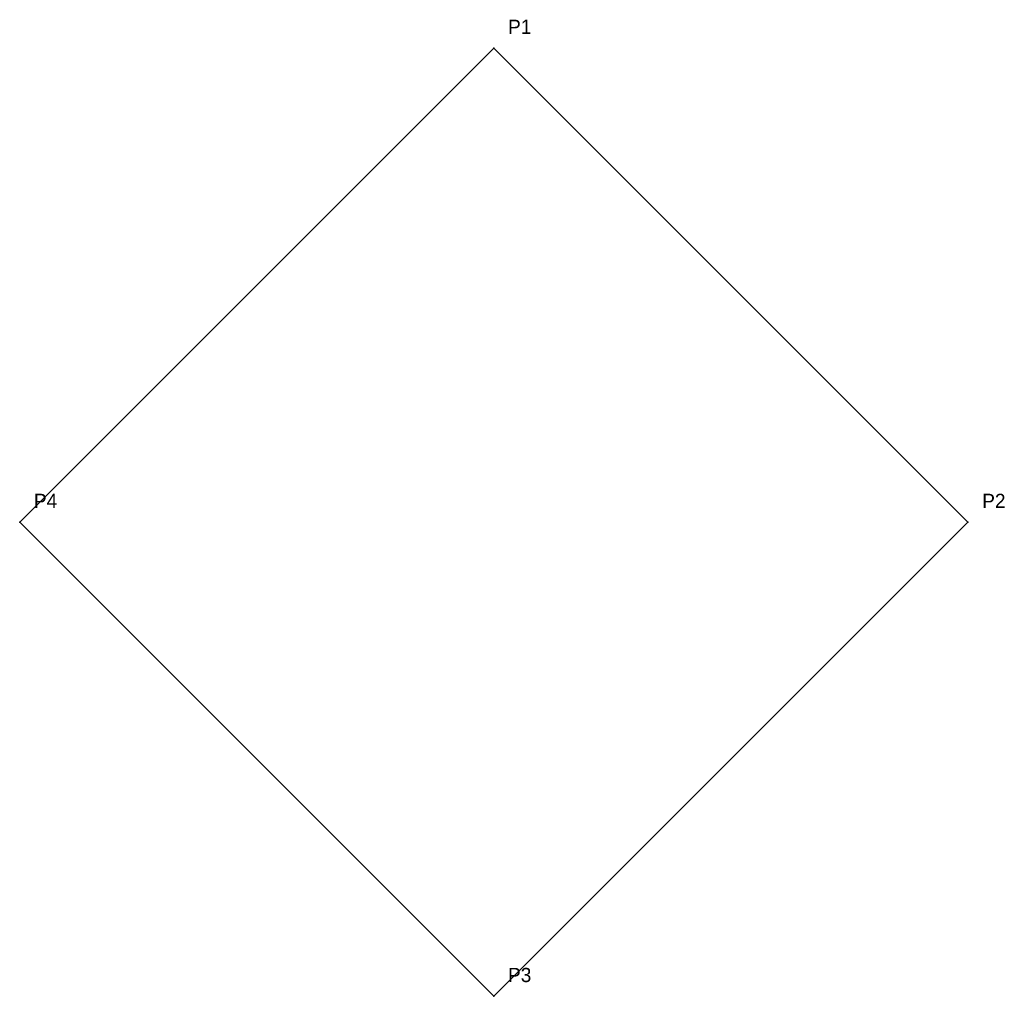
# Model space of a CAD drawing. Header units: metres. Extents: x 900 to 1108, y 1900 to 2106.
import ezdxf

# ---------------------------------------------------------------- set-up
doc = ezdxf.new("R2010")
doc.units = ezdxf.units.M

msp = doc.modelspace()

# ---------------------------------------------------------------- linework, layer by layer
at = {"layer": 'Anschlusspunkte'}
for p in [(1000, 2100, 100), (900, 2000, 100), (1100, 2000, 100), (1000, 1900, 100)]:
    msp.add_point(p, dxfattribs=at)
at = {"layer": 'Umring'}
for p, q in [((900, 2000), (1000, 2100)), ((1000, 2100), (1100, 2000)), ((1000, 1900), (900, 2000)), ((1100, 2000), (1000, 1900))]:
    msp.add_line(p, q, dxfattribs=at)

# ---------------------------------------------------------------- texts
at = {"layer": 'Beschriftung'}
for s, p in [('P1', (1003, 2103)), ('P4', (903, 2003)), ('P2', (1103, 2003)), ('P3', (1003, 1903))]:
    msp.add_text(s, height=3, dxfattribs=at).set_placement(p)

doc.saveas('drawing.dxf')
